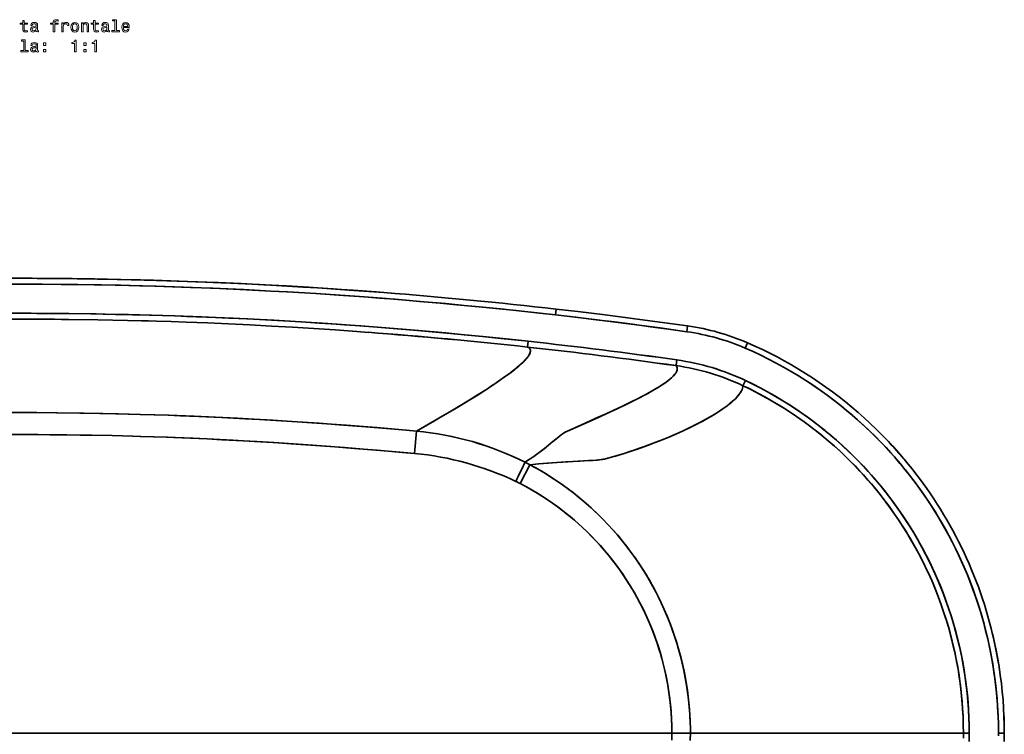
# Model space of a CAD drawing. Extents: x -255 to 3113, y -191 to 2291.
# Tile 4 of 6: x 601 to 1444, y 419 to 1032. Entities that reach past the tile are written whole.
import ezdxf

# ---------------------------------------------------------------- set-up
doc = ezdxf.new("R2010")
doc.units = 0

msp = doc.modelspace()

# ---------------------------------------------------------------- linework, layer by layer
at = {"color": 7, "lineweight": 35, "ltscale": 0.124999}
msp.add_line((1060.07, 779.11), (1060.64, 784.07), dxfattribs=at)
msp.add_line((1060.07, 779.11), (1060.64, 784.07), dxfattribs=at)
at = {"color": 7, "lineweight": 35, "ltscale": 0.125}
msp.add_line((1172.49, 764.7), (1173.2, 769.65), dxfattribs=at)
msp.add_line((1172.49, 764.7), (1173.2, 769.65), dxfattribs=at)
at = {"color": 7, "lineweight": 35, "ltscale": 0.124921}
msp.add_line((1035.99, 751.54), (1036.53, 756.51), dxfattribs=at)
msp.add_line((1035.99, 751.54), (1036.53, 756.51), dxfattribs=at)
at = {"color": 7, "lineweight": 35, "ltscale": 0.124994}
for p, q in [((1222.46, 750.6), (1224.45, 755.19)), ((1222.46, 750.6), (1224.45, 755.19)), ((1439.48, 420.5), (1444.47, 420.5)), ((1439.48, 420.5), (1444.47, 420.5))]:
    msp.add_line(p, q, dxfattribs=at)
at = {"color": 7, "lineweight": 35, "ltscale": 0.124482}
msp.add_line((1163.22, 735.59), (1163.92, 740.52), dxfattribs=at)
at = {"color": 7, "lineweight": 35, "ltscale": 0.124483}
msp.add_line((1163.92, 740.52), (1163.22, 735.59), dxfattribs=at)
at = {"color": 7, "lineweight": 35, "ltscale": 0.124502}
msp.add_line((1220.6, 718.38), (1222.73, 722.88), dxfattribs=at)
msp.add_line((1220.6, 718.38), (1222.73, 722.88), dxfattribs=at)
at = {"color": 7, "lineweight": 35, "ltscale": 0.482739}
msp.add_line((940.88, 679.54), (939.13, 660.31), dxfattribs=at)
msp.add_line((940.88, 679.54), (939.13, 660.31), dxfattribs=at)
at = {"color": 7, "lineweight": 35, "ltscale": 0.455208}
msp.add_line((1029.74, 634.43), (1038.08, 650.62), dxfattribs=at)
at = {"color": 7, "lineweight": 35, "ltscale": 0.455209}
msp.add_line((1038.08, 650.62), (1029.74, 634.43), dxfattribs=at)
at = {"color": 7, "lineweight": 35}
for p, q in [((29.29, 420.5), (1159.71, 420.5)), ((1159.71, 420.5), (29.29, 420.5)), ((1409.44, 420.5), (1175.52, 420.5)), ((1409.44, 420.5), (1175.52, 420.5))]:
    msp.add_line(p, q, dxfattribs=at)
at = {"color": 7, "lineweight": 35, "ltscale": 0.395374}
msp.add_line((1175.52, 420.5), (1159.71, 420.5), dxfattribs=at)
msp.add_line((1175.52, 420.5), (1159.71, 420.5), dxfattribs=at)
at = {"color": 7, "lineweight": 35, "ltscale": 0.124963}
msp.add_line((1409.44, 420.5), (1414.44, 420.5), dxfattribs=at)
msp.add_line((1409.44, 420.5), (1414.44, 420.5), dxfattribs=at)
at = {"color": 7, "lineweight": 13}
for points in [[(603.58, 1028.27), (603.58, 1024.39), (603.66, 1023.14), (604.07, 1022.27), (604.87, 1021.77), (606.24, 1021.59), (607.74, 1021.67), (607.74, 1022.76), (606.65, 1022.68), (605.65, 1022.79), (605.12, 1023.15), (604.89, 1023.76), (604.85, 1024.61), (604.85, 1028.27), (607.74, 1028.27), (607.74, 1029.35), (604.85, 1029.35), (604.85, 1031.61), (603.58, 1031.61), (603.58, 1029.35), (601.39, 1029.35), (601.39, 1028.27)], [(615.15, 1022.88), (615.15, 1022.83), (615.22, 1022.34), (615.44, 1022), (616.34, 1021.72), (617.05, 1021.84), (617.05, 1022.82), (616.75, 1022.78), (616.34, 1022.96), (616.27, 1023.54), (616.27, 1027.55), (616.1, 1028.57), (615.6, 1029.29), (614.72, 1029.72), (613.48, 1029.88), (612.27, 1029.71), (611.37, 1029.22), (610.81, 1028.45), (610.62, 1027.45), (610.62, 1027.36), (611.76, 1027.36), (611.86, 1027.96), (612.18, 1028.4), (612.7, 1028.66), (613.43, 1028.76), (614.14, 1028.68), (614.64, 1028.47), (614.95, 1028.09), (615.05, 1027.57), (614.99, 1026.97), (614.76, 1026.67), (614.18, 1026.52), (613.1, 1026.41), (611.86, 1026.15), (610.98, 1025.69), (610.47, 1024.97), (610.31, 1023.9), (610.45, 1022.95), (610.9, 1022.24), (611.62, 1021.8), (612.61, 1021.64), (613.95, 1021.94)], [(629.66, 1028.27), (629.66, 1021.87), (630.93, 1021.87), (630.93, 1028.27), (633.81, 1028.27), (633.81, 1029.35), (630.93, 1029.35), (630.93, 1029.82), (631.03, 1030.4), (631.36, 1030.79), (631.92, 1031.02), (632.73, 1031.1), (633.81, 1031.05), (633.81, 1032.14), (632.44, 1032.21), (631.2, 1032.08), (630.34, 1031.7), (629.82, 1031.02), (629.66, 1030.05), (629.66, 1029.35), (627.34, 1029.35), (627.34, 1028.27)], [(637.05, 1021.87), (638.32, 1021.87), (638.32, 1026.29), (638.45, 1027.36), (638.84, 1028.12), (639.47, 1028.58), (640.32, 1028.74), (640.96, 1028.64), (641.43, 1028.35), (641.72, 1027.86), (641.82, 1027.2), (643.1, 1027.2), (642.93, 1028.37), (642.45, 1029.2), (641.66, 1029.71), (640.58, 1029.88), (639.85, 1029.76), (639.21, 1029.48), (638.65, 1028.99), (638.2, 1028.32), (638.2, 1029.61), (637.05, 1029.61)], [(644.87, 1025.73), (645.11, 1023.97), (645.77, 1022.68), (646.82, 1021.87), (648.23, 1021.59), (649.63, 1021.87), (650.68, 1022.66), (651.34, 1023.96), (651.59, 1025.73), (651.34, 1027.49), (650.68, 1028.8), (649.63, 1029.59), (648.23, 1029.88), (646.82, 1029.59), (645.77, 1028.79), (645.11, 1027.49)], [(653.92, 1021.87), (655.19, 1021.87), (655.19, 1026.34), (655.32, 1027.36), (655.74, 1028.11), (656.39, 1028.57), (657.25, 1028.74), (657.94, 1028.6), (658.38, 1028.21), (658.59, 1027.56), (658.66, 1026.7), (658.66, 1021.87), (659.93, 1021.87), (659.93, 1026.96), (659.87, 1027.98), (659.62, 1028.83), (658.77, 1029.61), (657.44, 1029.88), (656.7, 1029.78), (656.09, 1029.51), (655.55, 1029.04), (655.13, 1028.42), (655.13, 1029.61), (653.92, 1029.61)], [(664.3, 1028.27), (664.3, 1024.39), (664.38, 1023.14), (664.79, 1022.27), (665.6, 1021.77), (666.96, 1021.59), (668.46, 1021.67), (668.46, 1022.76), (667.37, 1022.68), (666.37, 1022.79), (665.84, 1023.15), (665.61, 1023.76), (665.57, 1024.61), (665.57, 1028.27), (668.46, 1028.27), (668.46, 1029.35), (665.57, 1029.35), (665.57, 1031.61), (664.3, 1031.61), (664.3, 1029.35), (662.11, 1029.35), (662.11, 1028.27)], [(675.87, 1022.88), (675.87, 1022.83), (675.94, 1022.34), (676.16, 1022), (677.06, 1021.72), (677.77, 1021.84), (677.77, 1022.82), (677.47, 1022.78), (677.06, 1022.96), (676.99, 1023.54), (676.99, 1027.55), (676.82, 1028.57), (676.32, 1029.29), (675.44, 1029.72), (674.2, 1029.88), (672.99, 1029.71), (672.09, 1029.22), (671.53, 1028.45), (671.34, 1027.45), (671.34, 1027.36), (672.48, 1027.36), (672.58, 1027.96), (672.9, 1028.4), (673.42, 1028.66), (674.15, 1028.76), (674.86, 1028.68), (675.36, 1028.47), (675.67, 1028.09), (675.77, 1027.57), (675.71, 1026.97), (675.48, 1026.67), (674.9, 1026.52), (673.82, 1026.41), (672.58, 1026.15), (671.7, 1025.69), (671.19, 1024.97), (671.03, 1023.9), (671.17, 1022.95), (671.62, 1022.24), (672.34, 1021.8), (673.33, 1021.64), (674.67, 1021.94)], [(682.47, 1031.15), (682.47, 1022.93), (679.86, 1022.93), (679.86, 1021.87), (686.33, 1021.87), (686.33, 1022.93), (683.74, 1022.93), (683.74, 1032.21), (680.48, 1032.21), (680.48, 1031.15)], [(689.73, 1025.37), (694.8, 1025.37), (694.82, 1025.96), (694.59, 1027.62), (693.95, 1028.86), (692.94, 1029.61), (691.6, 1029.88), (690.29, 1029.59), (689.28, 1028.79), (688.64, 1027.47), (688.4, 1025.74), (688.62, 1023.97), (689.27, 1022.68), (690.26, 1021.87), (691.56, 1021.59), (692.68, 1021.78), (693.61, 1022.27), (694.28, 1023.05), (694.67, 1024.09), (693.42, 1024.09), (693.16, 1023.51), (692.79, 1023.08), (691.72, 1022.73), (690.9, 1022.89), (690.28, 1023.4), (689.87, 1024.22), (689.73, 1025.33)], [(615, 1024.58), (614.83, 1023.83), (614.37, 1023.25), (613.68, 1022.88), (612.83, 1022.75), (612.28, 1022.82), (611.89, 1023.05), (611.65, 1023.45), (611.57, 1024.02), (611.63, 1024.52), (611.86, 1024.88), (612.79, 1025.28), (613.95, 1025.46), (615, 1025.8)], [(646.17, 1025.74), (646.3, 1027.04), (646.7, 1027.98), (647.35, 1028.55), (648.23, 1028.76), (649.1, 1028.55), (649.74, 1027.99), (650.15, 1027.04), (650.29, 1025.74), (650.15, 1024.43), (649.74, 1023.48), (649.1, 1022.91), (648.23, 1022.72), (647.35, 1022.91), (646.7, 1023.48), (646.3, 1024.43)], [(675.72, 1024.58), (675.55, 1023.83), (675.09, 1023.25), (674.4, 1022.88), (673.55, 1022.75), (673, 1022.82), (672.61, 1023.05), (672.37, 1023.45), (672.3, 1024.02), (672.35, 1024.52), (672.58, 1024.88), (673.51, 1025.28), (674.67, 1025.46), (675.72, 1025.8)], [(689.73, 1026.44), (689.89, 1027.43), (690.28, 1028.17), (690.87, 1028.61), (691.65, 1028.77), (692.41, 1028.61), (693, 1028.17), (693.36, 1027.43), (693.49, 1026.44)], [(604.4, 1013.87), (604.4, 1005.66), (601.79, 1005.66), (601.79, 1004.59), (608.26, 1004.59), (608.26, 1005.66), (605.67, 1005.66), (605.67, 1014.94), (602.41, 1014.94), (602.41, 1013.87)], [(615.15, 1005.6), (615.15, 1005.56), (615.22, 1005.07), (615.44, 1004.72), (616.34, 1004.45), (617.05, 1004.56), (617.05, 1005.54), (616.75, 1005.5), (616.34, 1005.69), (616.27, 1006.26), (616.27, 1010.27), (616.1, 1011.29), (615.6, 1012.01), (614.72, 1012.45), (613.48, 1012.6), (612.27, 1012.43), (611.37, 1011.94), (610.81, 1011.18), (610.62, 1010.17), (610.62, 1010.08), (611.76, 1010.08), (611.86, 1010.69), (612.18, 1011.12), (612.7, 1011.38), (613.43, 1011.48), (614.14, 1011.41), (614.64, 1011.19), (614.95, 1010.82), (615.05, 1010.3), (614.99, 1009.69), (614.76, 1009.39), (614.18, 1009.25), (613.1, 1009.13), (611.86, 1008.87), (610.98, 1008.41), (610.47, 1007.69), (610.31, 1006.62), (610.45, 1005.67), (610.9, 1004.97), (611.62, 1004.52), (612.61, 1004.36), (613.95, 1004.66)], [(621.21, 1010.18), (623.2, 1010.18), (623.2, 1012.33), (621.21, 1012.33)], [(647.97, 1004.59), (649.28, 1004.59), (649.28, 1014.66), (648.3, 1014.66), (648.04, 1013.79), (647.53, 1013.19), (646.73, 1012.85), (645.64, 1012.73), (645.64, 1011.71), (647.97, 1011.71)], [(655.91, 1010.18), (657.9, 1010.18), (657.9, 1012.33), (655.91, 1012.33)], [(665.32, 1004.59), (666.63, 1004.59), (666.63, 1014.66), (665.65, 1014.66), (665.39, 1013.79), (664.87, 1013.19), (664.08, 1012.85), (662.99, 1012.73), (662.99, 1011.71), (665.32, 1011.71)], [(615, 1007.3), (614.83, 1006.55), (614.37, 1005.98), (613.68, 1005.6), (612.83, 1005.47), (612.28, 1005.54), (611.89, 1005.77), (611.65, 1006.18), (611.57, 1006.74), (611.63, 1007.24), (611.86, 1007.6), (612.79, 1008.01), (613.95, 1008.18), (615, 1008.53)], [(621.21, 1004.59), (623.2, 1004.59), (623.2, 1006.74), (621.21, 1006.74)], [(655.91, 1004.59), (657.9, 1004.59), (657.9, 1006.74), (655.91, 1006.74)]]:
    msp.add_lwpolyline(points, close=True, dxfattribs=at)
at = {"color": 7, "lineweight": 35}
for points in [[(617.04, 810.43), (641.07, 810.24), (665.04, 809.91), (687.64, 809.47), (704.33, 809.06), (717.78, 808.69), (735.72, 808.12), (753.62, 807.48), (773.23, 806.68), (781.57, 806.31), (806.27, 805.12), (831.4, 803.75), (856.06, 802.26), (869.59, 801.37), (883.14, 800.44), (898.11, 799.36), (913.03, 798.22)], [(650.64, 810.12), (667.49, 809.86), (684.35, 809.54), (703.64, 809.08), (715.7, 808.75), (730.36, 808.3), (744.97, 807.8), (767.64, 806.92), (782.7, 806.26), (806.45, 805.11), (830.21, 803.82), (843.79, 803.02), (856.4, 802.23), (871.51, 801.24), (886.63, 800.19), (906.35, 798.74), (925.98, 797.2)], [(663.2, 809.94), (685.27, 809.52), (707.63, 808.99), (729.82, 808.34), (751.7, 807.59), (771.09, 806.81), (790.65, 805.94), (809.99, 804.97), (829.48, 803.9), (848.65, 802.75), (867.92, 801.5), (887.29, 800.15), (913.02, 798.23)], [(1060.07, 779.11), (1044.33, 780.87), (1028.63, 782.56), (1012.94, 784.2), (997.3, 785.77), (981.62, 787.29), (965.92, 788.74), (943.54, 790.72), (934.75, 791.46), (911.44, 793.33), (888.04, 795.08), (871.5, 796.23), (854.98, 797.31), (829.69, 798.84), (816.23, 799.59), (795.35, 800.66), (772.14, 801.72), (749.03, 802.65), (733.48, 803.2), (717.88, 803.69), (694.39, 804.31), (671.06, 804.8), (645.61, 805.18), (620.09, 805.42), (594.5, 805.49)], [(594.5, 805.49), (615.51, 805.44), (636.48, 805.28), (650.65, 805.12), (664.79, 804.91), (687.64, 804.47), (703.78, 804.08), (716.6, 803.72), (731.9, 803.25), (747.15, 802.72), (766.36, 801.97), (779.35, 801.41), (793.03, 800.77), (816.15, 799.59), (830.3, 798.81), (854.72, 797.33), (878.42, 795.76), (896.19, 794.49), (909.33, 793.5), (922.42, 792.47), (944.14, 790.67), (961.23, 789.17), (972.44, 788.15), (997.69, 785.73), (1006.06, 784.9), (1026.2, 782.82), (1046.29, 780.65), (1060.07, 779.11)], [(594.5, 780.49), (615.58, 780.44), (636.57, 780.29), (661.8, 779.97), (683.1, 779.58), (697.64, 779.26), (712.12, 778.88), (734.27, 778.19), (744.16, 777.85), (769.17, 776.87), (783.93, 776.21), (801.26, 775.37), (818.54, 774.46), (841.84, 773.11), (864.92, 771.63), (879.14, 770.65), (893.32, 769.63), (917.51, 767.77), (941.75, 765.76), (960.63, 764.09), (979.15, 762.37), (997.58, 760.57), (1020.65, 758.21), (1036.53, 756.51)], [(594.5, 780.49), (610.74, 780.46), (626.93, 780.37), (642.95, 780.22), (666.48, 779.9), (674.18, 779.76), (694.05, 779.34), (713.83, 778.83), (733.53, 778.22), (756.93, 777.37), (780.02, 776.39), (796.29, 775.62), (811.56, 774.84), (826.83, 773.99), (842.16, 773.09), (857.49, 772.12), (872.92, 771.09), (888.4, 769.99), (903.81, 768.84), (928.98, 766.83), (942.61, 765.68), (966.07, 763.59), (981.74, 762.12), (997.34, 760.6), (1013.05, 759), (1036.53, 756.51)], [(1172.49, 764.7), (1156.91, 766.89), (1141.35, 769.01), (1125.89, 771.06), (1110.4, 773.05), (1094.93, 774.98), (1077.47, 777.09), (1060.07, 779.11)], [(1060.07, 779.11), (1076.68, 777.18), (1093.35, 775.18), (1104.53, 773.79), (1126.97, 770.92), (1149.54, 767.9), (1172.49, 764.7)], [(1173.2, 769.65), (1149.37, 772.97), (1125.81, 776.11), (1102.4, 779.1), (1079.11, 781.93), (1060.64, 784.07)], [(642.86, 775.22), (667.97, 774.87), (693.21, 774.36), (718.26, 773.7), (730.69, 773.31), (743.52, 772.87), (761.85, 772.17), (779.85, 771.39), (798.23, 770.52), (816.53, 769.56), (834.65, 768.53), (852.86, 767.41), (871.27, 766.19), (889.66, 764.89), (899.53, 764.15)], [(1035.99, 751.54), (1036.81, 751.1), (1037.16, 750.86), (1037.47, 750.6), (1037.74, 750.32), (1037.97, 750.02), (1038.21, 749.6), (1038.38, 749.15), (1038.48, 748.67), (1038.51, 748.28), (1038.49, 747.89), (1038.35, 747.04), (1038.08, 746.24), (1037.7, 745.39), (1037.19, 744.49), (1036.73, 743.78), (1036.2, 743.04), (1034.93, 741.48), (1033.58, 740), (1032.02, 738.43), (1030.24, 736.78), (1028.77, 735.48), (1027.19, 734.13), (1023.68, 731.3), (1021.36, 729.51), (1018.88, 727.66), (1016.13, 725.67), (1013.21, 723.61), (1007.02, 719.37), (1000.21, 714.89), (993.67, 710.71), (986.67, 706.36), (979.24, 701.83), (973.39, 698.33), (967.32, 694.74), (954.51, 687.3), (940.88, 679.54)], [(1035.99, 751.54), (1036.45, 751.31), (1036.86, 751.07), (1037.33, 750.72), (1037.73, 750.33), (1038.04, 749.91), (1038.28, 749.45), (1038.43, 748.96), (1038.5, 748.43), (1038.5, 748.03), (1038.46, 747.61), (1038.37, 747.14), (1038.23, 746.65), (1037.88, 745.77), (1037.4, 744.84), (1036.77, 743.84), (1036.21, 743.06), (1035.57, 742.25), (1034.07, 740.52), (1032.48, 738.88), (1030.65, 737.14), (1028.58, 735.31), (1026.88, 733.87), (1025.05, 732.38), (1021, 729.24), (1017.26, 726.48), (1013.19, 723.59), (1008.79, 720.56), (1005.28, 718.21), (1001.59, 715.78), (993.68, 710.73), (986.09, 706), (977.99, 701.08), (969.4, 695.96), (963, 692.21), (956.37, 688.37), (948.76, 684), (940.88, 679.54)], [(1444.48, 420.5), (1444.41, 427.63), (1444.2, 434.76), (1443.85, 441.88), (1443.36, 448.99), (1442.73, 456.09), (1441.96, 463.18), (1441.06, 470.23), (1440.02, 477.27), (1438.84, 484.29), (1437.53, 491.27), (1436.08, 498.22), (1434.49, 505.14), (1433.22, 510.3), (1431.87, 515.44), (1430.45, 520.56), (1428.95, 525.66), (1427.38, 530.73), (1425.74, 535.78), (1424.02, 540.81), (1422.23, 545.81), (1420.36, 550.78), (1418.42, 555.73), (1416.41, 560.65), (1414.33, 565.54), (1412.18, 570.4), (1409.96, 575.23), (1407.67, 580.02), (1405.31, 584.77), (1402.88, 589.49), (1400.39, 594.17), (1397.83, 598.8), (1395.21, 603.4), (1392.51, 607.96), (1389.76, 612.48), (1386.94, 616.96), (1384.05, 621.39), (1381.1, 625.79), (1378.09, 630.14), (1375.01, 634.45), (1371.87, 638.71), (1368.67, 642.93), (1365.41, 647.1), (1362.09, 651.22), (1358.71, 655.29), (1354.12, 660.64), (1349.42, 665.89), (1344.63, 671.06), (1339.75, 676.12), (1334.76, 681.09), (1329.69, 685.96), (1324.52, 690.73), (1319.25, 695.41), (1313.9, 699.98), (1308.46, 704.45), (1302.93, 708.81), (1297.32, 713.07), (1291.63, 717.22), (1285.86, 721.26), (1280.01, 725.18), (1274.1, 728.99), (1268.11, 732.69), (1262.06, 736.26), (1255.94, 739.72), (1249.76, 743.05), (1243.52, 746.27), (1237.22, 749.37), (1230.86, 752.34), (1224.45, 755.19)], [(1439.48, 420.5), (1439.4, 427.92), (1439.17, 435.34), (1438.78, 442.76), (1438.25, 450.16), (1437.56, 457.55), (1436.74, 464.69), (1435.79, 471.81), (1434.69, 478.9), (1433.45, 485.97), (1432.07, 493.02), (1430.55, 500.03), (1428.9, 507), (1427.1, 513.94), (1425.17, 520.84), (1423.09, 527.7), (1420.89, 534.51), (1419, 540), (1417.02, 545.46), (1414.96, 550.89), (1412.81, 556.28), (1410.11, 562.72), (1407.28, 569.09), (1404.34, 575.41), (1401.27, 581.67), (1398.08, 587.87), (1394.78, 594), (1391.36, 600.07), (1387.82, 606.07), (1384.17, 611.99), (1380.4, 617.85), (1376.52, 623.63), (1372.52, 629.35), (1368.42, 634.98), (1364.2, 640.53), (1359.71, 646.21), (1355.11, 651.8), (1350.4, 657.29), (1345.59, 662.68), (1340.66, 667.97), (1335.64, 673.17), (1330.51, 678.26), (1325.28, 683.24), (1319.95, 688.12), (1314.71, 692.73), (1309.39, 697.23), (1303.98, 701.63), (1298.48, 705.93), (1292.58, 710.36), (1286.6, 714.66), (1280.52, 718.84), (1274.37, 722.89), (1268.13, 726.82), (1261.82, 730.61), (1255.43, 734.28), (1248.97, 737.81), (1242.44, 741.21), (1235.85, 744.48), (1229.18, 747.61), (1222.46, 750.6)], [(1222.46, 750.6), (1229.19, 747.61), (1235.85, 744.48), (1242.45, 741.21), (1248.98, 737.81), (1255.44, 734.28), (1261.83, 730.61), (1268.14, 726.81), (1274.38, 722.88), (1280.59, 718.79), (1286.72, 714.57), (1292.76, 710.23), (1298.71, 705.75), (1304.57, 701.16), (1309.37, 697.24), (1314.11, 693.24), (1318.78, 689.17), (1323.94, 684.48), (1329.02, 679.7), (1334, 674.81), (1338.88, 669.84), (1343.14, 665.34), (1347.32, 660.76), (1351.43, 656.11), (1355.45, 651.39), (1359.39, 646.61), (1363.25, 641.76), (1367.03, 636.84), (1371.32, 631.02), (1375.5, 625.12), (1379.55, 619.13), (1382.37, 614.81), (1385.14, 610.45), (1387.83, 606.04), (1390.99, 600.71), (1394.05, 595.33), (1397.02, 589.89), (1399.89, 584.4), (1402.67, 578.85), (1405.35, 573.27), (1407.94, 567.64), (1410.43, 561.97), (1412.82, 556.25), (1415.11, 550.5), (1417.66, 543.74), (1420.07, 536.93), (1422.34, 530.07), (1424.54, 522.97), (1426.58, 515.83), (1428.48, 508.65), (1430.23, 501.42), (1431.83, 494.16), (1433.24, 487.09), (1434.51, 479.98), (1435.64, 472.85), (1436.62, 465.69), (1437.46, 458.51), (1438.15, 451.32), (1438.63, 445.15), (1439, 438.97), (1439.21, 434.34), (1439.36, 429.7), (1439.42, 426.61), (1439.48, 420.5)], [(1033.91, 652.8), (1038.25, 655.64), (1042.55, 658.61), (1047.01, 661.88), (1051.36, 665.25), (1053.89, 667.28), (1056.36, 669.31), (1061.04, 673.24), (1063.35, 675.14), (1064.44, 676), (1066.01, 677.16), (1066.94, 677.78), (1067.83, 678.32), (1068.67, 678.78), (1069.49, 679.17), (1070.22, 679.5), (1084.48, 685.83), (1097.83, 691.81), (1103.99, 694.62), (1109.9, 697.34), (1117.36, 700.87), (1124.34, 704.25), (1130.81, 707.5), (1136.87, 710.67), (1142.36, 713.7), (1144.92, 715.17), (1147.33, 716.6), (1149.53, 717.97), (1151.59, 719.29), (1154.43, 721.24), (1156.92, 723.09), (1158.08, 724.02), (1159.13, 724.92), (1160.03, 725.74), (1160.83, 726.53), (1162.05, 727.87), (1162.57, 728.52), (1163.02, 729.16), (1163.4, 729.77), (1163.71, 730.36), (1164.06, 731.23), (1164.27, 732.06), (1164.33, 732.86), (1164.25, 733.62), (1164.04, 734.31), (1163.69, 734.97), (1163.22, 735.59)], [(1163.22, 735.59), (1163.65, 735.04), (1163.97, 734.45), (1164.2, 733.84), (1164.31, 733.21), (1164.33, 732.63), (1164.27, 732.03), (1164.12, 731.41), (1163.96, 730.94), (1163.75, 730.45), (1163.24, 729.5), (1162.56, 728.52), (1161.74, 727.5), (1161.03, 726.74), (1160.25, 725.95), (1159.34, 725.11), (1158.35, 724.25), (1156.43, 722.71), (1154.26, 721.11), (1151.85, 719.46), (1150.03, 718.28), (1148.1, 717.08), (1145.76, 715.66), (1143.28, 714.22), (1139.03, 711.84), (1134.47, 709.4), (1129.6, 706.88), (1125.75, 704.95), (1121.75, 702.98), (1113.3, 698.94), (1103.51, 694.4), (1096.65, 691.28), (1082.21, 684.82), (1070.91, 679.81), (1069.57, 679.21), (1068.25, 678.55), (1066.94, 677.78), (1065.64, 676.89), (1064.78, 676.26), (1063.07, 674.92), (1060.27, 672.6), (1056.37, 669.33), (1051.85, 665.63), (1047.96, 662.6), (1043.92, 659.59), (1041.42, 657.81), (1038.86, 656.05), (1036.41, 654.42), (1033.91, 652.8)], [(1038.08, 650.62), (1045.8, 651.4), (1053.61, 652.07), (1061.42, 652.63), (1070.48, 653.19), (1083.84, 653.9), (1090.54, 654.28), (1094.85, 654.59), (1096.94, 654.78), (1098.99, 655.01), (1100.91, 655.3), (1101.96, 655.5), (1103.89, 655.96), (1104.8, 656.22), (1111.92, 658.25), (1118.83, 660.36), (1125.54, 662.54), (1132.05, 664.77), (1136.08, 666.2), (1140.04, 667.65), (1147.71, 670.59), (1155.06, 673.55), (1162.07, 676.53), (1168.75, 679.51), (1175.07, 682.49), (1181.1, 685.48), (1186.74, 688.45), (1189.42, 689.92), (1191.99, 691.38), (1195.9, 693.69), (1199.54, 695.97), (1202.9, 698.21), (1205.98, 700.4), (1208.78, 702.55), (1210.99, 704.38), (1212.97, 706.17), (1214.72, 707.9), (1216.24, 709.58), (1217.45, 711.09), (1218.45, 712.54), (1219.26, 713.92), (1219.86, 715.21), (1220.28, 716.42), (1220.52, 717.53), (1220.6, 718.38)], [(1220.6, 718.38), (1220.49, 717.37), (1220.22, 716.23), (1219.77, 714.99), (1219.12, 713.66), (1218.26, 712.24), (1217.7, 711.43), (1217.06, 710.59), (1216.34, 709.7), (1215.55, 708.79), (1213.77, 706.94), (1211.71, 705.02), (1209.36, 703.02), (1206.72, 700.95), (1205.08, 699.75), (1203.35, 698.52), (1199.6, 696.02), (1195.49, 693.44), (1190.99, 690.81), (1186.13, 688.12), (1180.91, 685.39), (1175.32, 682.61), (1169.38, 679.8), (1163.07, 676.97), (1156.42, 674.12), (1149.01, 671.1), (1145.16, 669.59), (1141.21, 668.09), (1135.79, 666.1), (1130.2, 664.12), (1124.43, 662.17), (1118.02, 660.11), (1111.41, 658.1), (1104.57, 656.15), (1103.82, 655.95), (1102.4, 655.59), (1100.31, 655.2), (1097.79, 654.87), (1095.94, 654.68), (1091.98, 654.38), (1088.38, 654.15), (1080.93, 653.75), (1068.73, 653.09), (1060.83, 652.59), (1052.96, 652.01), (1045.46, 651.37), (1038.08, 650.62)], [(1409.44, 420.5), (1409.37, 427.61), (1409.14, 434.71), (1408.75, 441.8), (1408.21, 448.89), (1407.52, 455.96), (1406.68, 463.01), (1405.68, 470.04), (1404.54, 477.04), (1403.24, 484.02), (1401.79, 490.96), (1400.22, 497.78), (1398.5, 504.56), (1396.64, 511.3), (1394.64, 517.99), (1392.5, 524.64), (1390.21, 531.24), (1387.79, 537.79), (1385.23, 544.29), (1382.54, 550.72), (1379.7, 557.1), (1376.74, 563.42), (1373.64, 569.67), (1370.41, 575.86), (1367.05, 581.97), (1364.09, 587.11), (1361.04, 592.2), (1357.9, 597.23), (1353.96, 603.27), (1349.89, 609.22), (1345.7, 615.08), (1341.38, 620.85), (1336.93, 626.51), (1332.36, 632.08), (1327.68, 637.54), (1323.73, 641.97), (1319.69, 646.33), (1314.69, 651.53), (1309.57, 656.61), (1304.35, 661.58), (1299.02, 666.43), (1293.59, 671.17), (1288.06, 675.78), (1282.42, 680.28), (1277.71, 683.89), (1272.93, 687.41), (1268.09, 690.85), (1262.12, 694.91), (1256.08, 698.84), (1249.94, 702.63), (1243.73, 706.29), (1237.44, 709.81), (1231.07, 713.19), (1224.64, 716.44), (1220.6, 718.38)], [(1220.6, 718.38), (1226.93, 715.3), (1233.21, 712.08), (1239.41, 708.73), (1245.54, 705.24), (1251.6, 701.62), (1257.58, 697.88), (1263.47, 694.01), (1269.29, 690.01), (1272.91, 687.42), (1276.5, 684.79), (1280.05, 682.11), (1283.57, 679.38), (1288.66, 675.29), (1293.67, 671.1), (1298.59, 666.81), (1303.44, 662.43), (1308.19, 657.95), (1312.44, 653.79), (1316.6, 649.56), (1320.7, 645.26), (1324.71, 640.89), (1327.66, 637.56), (1330.58, 634.19), (1334.86, 629.07), (1339.03, 623.86), (1343.11, 618.57), (1347.07, 613.19), (1350.5, 608.35), (1353.84, 603.45), (1357.1, 598.49), (1360.26, 593.47), (1363.34, 588.39), (1366.53, 582.89), (1369.61, 577.33), (1372.59, 571.72), (1375.45, 566.05), (1378.21, 560.33), (1380.86, 554.55), (1383.39, 548.72), (1386.09, 542.15), (1388.65, 535.51), (1391.07, 528.82), (1393.34, 522.07), (1395.47, 515.28), (1397.38, 508.7), (1399.15, 502.07), (1400.78, 495.41), (1402.28, 488.72), (1403.63, 481.99), (1404.85, 475.24), (1405.92, 468.45), (1406.85, 461.65), (1407.64, 454.82), (1408.29, 447.98), (1408.79, 441.12), (1409.15, 434.25), (1409.37, 427.38), (1409.44, 420.5)], [(1222.73, 722.88), (1229.12, 719.78), (1235.44, 716.53), (1241.69, 713.16), (1247.87, 709.65), (1253.97, 706.01), (1260, 702.24), (1265.95, 698.34), (1271.81, 694.32), (1275.47, 691.72), (1279.09, 689.07), (1282.67, 686.38), (1286.22, 683.64), (1291.35, 679.52), (1296.41, 675.31), (1301.38, 671), (1306.27, 666.59), (1311.07, 662.09), (1315.36, 657.91), (1319.57, 653.66), (1323.71, 649.34), (1327.76, 644.94), (1330.75, 641.6), (1333.69, 638.22), (1338.02, 633.07), (1342.25, 627.84), (1346.37, 622.52), (1350.39, 617.12), (1353.86, 612.26), (1357.25, 607.33), (1360.55, 602.34), (1363.76, 597.3), (1366.88, 592.19), (1370.4, 586.18), (1373.8, 580.09), (1377.07, 573.93), (1379.76, 568.6), (1382.37, 563.22), (1384.87, 557.8), (1387.28, 552.33), (1389.59, 546.82), (1392.11, 540.48), (1394.5, 534.09), (1396.75, 527.66), (1398.88, 521.17), (1400.88, 514.64), (1402.74, 508.07), (1404.46, 501.46), (1406.05, 494.84), (1407.5, 488.19), (1408.81, 481.51), (1409.99, 474.8), (1411.03, 468.07), (1411.93, 461.32), (1412.7, 454.54), (1413.32, 447.75), (1413.81, 440.95), (1414.16, 434.14), (1414.37, 427.32), (1414.44, 420.5)], [(1222.73, 722.88), (1229.28, 719.69), (1235.76, 716.36), (1242.17, 712.89), (1248.51, 709.28), (1254.76, 705.53), (1260.94, 701.64), (1267.02, 697.62), (1273.02, 693.47), (1277.57, 690.19), (1282.07, 686.84), (1286.5, 683.41), (1290.88, 679.91), (1295.81, 675.82), (1300.66, 671.64), (1305.43, 667.36), (1310.12, 662.99), (1314.73, 658.54), (1319.25, 653.99), (1323.69, 649.36), (1328.24, 644.41), (1332.7, 639.37), (1337.41, 633.82), (1341.99, 628.17), (1346.45, 622.41), (1350.79, 616.56), (1355, 610.62), (1359.09, 604.58), (1363.04, 598.45), (1366.86, 592.24), (1369.7, 587.41), (1372.46, 582.53), (1375.13, 577.61), (1377.73, 572.65), (1380.84, 566.4), (1383.83, 560.09), (1386.68, 553.72), (1389.4, 547.29), (1391.99, 540.8), (1394.44, 534.26), (1396.75, 527.66), (1398.93, 521.02), (1400.97, 514.33), (1402.86, 507.59), (1404.62, 500.82), (1406.24, 494), (1407.71, 487.16), (1409.04, 480.27), (1410.22, 473.37), (1411.26, 466.43), (1412.1, 459.91), (1412.82, 453.37), (1413.4, 446.81), (1413.86, 440.24), (1414.18, 433.67), (1414.38, 427.08), (1414.44, 420.5)], [(594.5, 695.34), (615.68, 695.29), (633.17, 695.16), (652.59, 694.93), (672.05, 694.59), (685.29, 694.3), (704.42, 693.8), (716.6, 693.42), (728.74, 693.01), (750.55, 692.16), (762.62, 691.63), (775.1, 691.05), (787.56, 690.42), (801.65, 689.67), (817.88, 688.73), (834.04, 687.74), (857.54, 686.17), (874.51, 684.96), (897.4, 683.21), (908.32, 682.33), (932.33, 680.3), (940.88, 679.54)], [(594.5, 695.34), (615.31, 695.29), (632.5, 695.17), (655.75, 694.88), (669.73, 694.64), (683.35, 694.35), (704.26, 693.8), (728.12, 693.03), (738.36, 692.65), (754.46, 691.99), (774.1, 691.1), (793.74, 690.1), (806.3, 689.41), (820.32, 688.59), (834.27, 687.72), (855.47, 686.32), (880.98, 684.48), (895.61, 683.35), (906.78, 682.46), (931.91, 680.33), (940.88, 679.54)], [(939.13, 660.31), (932.14, 660.94), (907.24, 663.1), (891.34, 664.4), (867.49, 666.24), (843.89, 667.93), (823.07, 669.31), (802.13, 670.59), (783.56, 671.62), (761.66, 672.72), (754.45, 673.06), (732.91, 673.97), (727.5, 674.17), (704.72, 674.95), (697.68, 675.15), (680.22, 675.6), (662.64, 675.96), (641.32, 676.27), (626.62, 676.41), (610.6, 676.5), (594.5, 676.53)], [(594.5, 676.53), (616.8, 676.47), (633.68, 676.35), (652.88, 676.12), (662.46, 675.96), (680.2, 675.6), (697.81, 675.15), (704.05, 674.97), (726.84, 674.2), (749.31, 673.29), (761.47, 672.73), (773.99, 672.12), (786.49, 671.46), (803.98, 670.48), (818.76, 669.58), (833.48, 668.64), (858.66, 666.89), (879.27, 665.35), (898.84, 663.79), (909.76, 662.89), (933.45, 660.82), (939.13, 660.31)], [(1175.52, 420.5), (1175.5, 424.15), (1175.34, 430.45), (1175.02, 436.75), (1174.56, 443.03), (1173.94, 449.3), (1173.18, 455.54), (1172.26, 461.76), (1171.2, 467.95), (1169.98, 474.18), (1168.61, 480.37), (1167.09, 486.52), (1165.42, 492.63), (1163.61, 498.69), (1161.98, 503.72), (1160.26, 508.71), (1158.43, 513.66), (1156.56, 518.44), (1154.6, 523.19), (1151.98, 529.13), (1151.43, 530.34), (1149.26, 534.93), (1147, 539.47), (1144.65, 543.97), (1142.54, 547.84), (1140.38, 551.66), (1138.14, 555.45), (1135.39, 559.92), (1133.43, 562.99), (1131.43, 566.03), (1128.45, 570.4), (1125.44, 574.62), (1121.68, 579.66), (1121.08, 580.43), (1117.22, 585.32), (1113.24, 590.11), (1109.15, 594.8), (1104.95, 599.38), (1100.65, 603.86), (1096.25, 608.22), (1093.4, 610.94), (1090.52, 613.62), (1086.6, 617.12), (1082.61, 620.54), (1078.56, 623.87), (1074.44, 627.12), (1070.27, 630.28), (1066.04, 633.35), (1061.52, 636.48), (1056.95, 639.51), (1052.31, 642.44), (1047.62, 645.27), (1042.88, 648), (1038.08, 650.62)], [(1038.08, 650.62), (1043.03, 647.91), (1047.92, 645.09), (1052.76, 642.17), (1057.54, 639.13), (1062.26, 635.98), (1066.92, 632.72), (1071.13, 629.64), (1075.28, 626.47), (1079.72, 622.93), (1084.08, 619.29), (1088.36, 615.56), (1091.26, 612.94), (1095.88, 608.58), (1100.41, 604.11), (1104.82, 599.52), (1109.14, 594.81), (1113.34, 589.98), (1117.43, 585.05), (1121.4, 580.01), (1124.58, 575.79), (1127.98, 571.07), (1131.27, 566.27), (1134.46, 561.39), (1137.55, 556.43), (1140.52, 551.4), (1143.39, 546.3), (1146.14, 541.14), (1147.93, 537.63), (1150.6, 532.1), (1153.15, 526.52), (1155.57, 520.87), (1157.86, 515.16), (1160.01, 509.4), (1162.03, 503.58), (1163.91, 497.71), (1165.66, 491.79), (1167.27, 485.82), (1168.74, 479.8), (1170.07, 473.75), (1171.26, 467.65), (1172.15, 462.45), (1172.95, 457.22), (1173.63, 451.97), (1174.24, 446.46), (1174.73, 440.94), (1175.1, 435.41), (1175.36, 429.86), (1175.5, 424.32), (1175.52, 420.5)], [(1159.71, 420.5), (1159.64, 426.4), (1159.42, 432.29), (1159.06, 438.17), (1158.56, 444.04), (1157.91, 449.89), (1157.13, 455.72), (1156.2, 461.52), (1155.13, 467.3), (1153.92, 473.04), (1152.58, 478.74), (1151.1, 484.41), (1149.52, 489.91), (1147.81, 495.36), (1145.98, 500.77), (1144.02, 506.13), (1141.93, 511.44), (1139.72, 516.69), (1137.39, 521.89), (1134.94, 527.03), (1132.65, 531.56), (1130.27, 536.04), (1127.8, 540.46), (1125.4, 544.57), (1122.91, 548.62), (1120.36, 552.61), (1117.72, 556.56), (1114.82, 560.71), (1111.84, 564.8), (1108.77, 568.83), (1105.38, 573.07), (1101.89, 577.24), (1098.32, 581.33), (1094.66, 585.33), (1090.92, 589.24), (1087.09, 593.05), (1083.19, 596.78), (1079.69, 599.98), (1076.13, 603.11), (1072.51, 606.17), (1068.83, 609.15), (1065.09, 612.06), (1061.3, 614.9), (1057.46, 617.65), (1053.57, 620.33), (1048.93, 623.37), (1044.22, 626.31), (1039.45, 629.13), (1034.62, 631.84), (1029.74, 634.43)], [(1029.74, 634.43), (1034.49, 631.91), (1039.19, 629.28), (1043.84, 626.54), (1048.42, 623.7), (1052.95, 620.74), (1057.42, 617.68), (1061.83, 614.51), (1065.86, 611.48), (1069.82, 608.36), (1073.08, 605.69), (1076.29, 602.97), (1079.46, 600.19), (1083.19, 596.78), (1086.85, 593.29), (1090.78, 589.37), (1094.63, 585.36), (1098.39, 581.26), (1102.05, 577.06), (1105.62, 572.77), (1108, 569.81), (1110.32, 566.8), (1113.84, 562.07), (1117.24, 557.25), (1120.53, 552.34), (1123.7, 547.35), (1126.75, 542.27), (1129.68, 537.12), (1132.28, 532.28), (1134.77, 527.38), (1137.14, 522.42), (1139.41, 517.42), (1141.55, 512.36), (1143.59, 507.25), (1145.36, 502.49), (1147.04, 497.7), (1148.61, 492.87), (1150.36, 487.05), (1151.96, 481.18), (1153.42, 475.26), (1154.72, 469.31), (1155.88, 463.31), (1156.89, 457.26), (1157.75, 451.18), (1158.46, 445.08), (1159, 438.95), (1159.4, 432.81), (1159.63, 426.66), (1159.71, 420.5)], [(1159.71, 420.5), (1159.64, 414.57)], [(1159.65, 414.92), (1159.71, 420.5)], [(1175.52, 420.5), (1175.45, 414.32)], [(1175.47, 415.28), (1175.52, 420.5)], [(1409.41, 416.15), (1409.44, 420.5)], [(1409.44, 418.33), (1409.44, 420.5)], [(1414.36, 413.3), (1414.44, 420.5)], [(1414.44, 420.5), (1414.43, 418.27)], [(1439.47, 418.21), (1439.48, 420.5)], [(1439.47, 418.13), (1439.48, 420.5)], [(1444.48, 420.5), (1444.41, 413.37)]]:
    msp.add_lwpolyline(points, dxfattribs=at)
for centre, radius, start, end in [((594.59, -3424.74), 4235.23, 89.07211, 90.00127), ((590.28, -3345), 4155.78, 83.50119, 85.54578), ((594.74, -3575.55), 4351.04, 89.36618, 90.00315), ((594.73, -3577.22), 4352.71, 89.3664, 90.00304), ((599.82, -3233.44), 4008.88, 88.38122, 88.49118), ((1145.07, 571.91), 199.73, 66.5832, 81.90439), ((1145.07, 571.91), 194.73, 66.58318, 81.90435), ((1145.07, 571.91), 194.73, 66.58317, 81.90436), ((1079.38, 420), 365.22, 40.22221, 43.31216), ((1079.41, 420.03), 365.18, 40.31761, 43.07979), ((23363.95, -10133.42), 24798.65, 154.217776, 154.260068), ((23369.66, -10136.17), 24804.99, 154.217776, 154.260055), ((945.1, 478.52), 195.61, 61.6197, 62.99785), ((945.09, 478.51), 195.62, 61.61974, 62.99779), ((949.71, 478.86), 174.95, 62.77789, 64.16224), ((949.72, 478.88), 174.92, 62.77777, 64.16235), ((1080.29, 420.45), 364.19, 9.06367, 13.56868), ((1080.29, 420.45), 364.19, 9.73554, 13.44282), ((1080.69, 420.5), 363.79, 0.84988, 2.46813)]:
    msp.add_arc(centre, radius, start, end, dxfattribs=at)
for centre, major_axis, ratio, start_param, end_param in [((1134.08, 193.29), (1505.06, -229.29), 0.355319, 1.69, 1.781245), ((1144.43, 161.13), (1547.57, -242.09), 0.364634, 1.697789, 1.786428), ((1638, 5.32), (1712.89, -486.12), 0.346114, 1.948188, 2.02604), ((1434.9, 283.9), (1330.46, -298.06), 0.290245, 1.84094, 1.939582), ((1517.96, 153.3), (1520.38, -381.58), 0.324373, 1.886262, 1.973125), ((1453.21, 244.89), (1391.73, -322.02), 0.30415, 1.849929, 1.944346), ((646.98, -814.26), (-556.03, -1539.97), 0.347249, 3.108112, 3.21339), ((673.59, -739), (-529.5, -1464.68), 0.35604, 3.107405, 3.215347), ((701.53, -662.53), (-503.2, -1392.91), 0.369698, 3.106025, 3.218081), ((677.17, -731.17), (-527.51, -1461.58), 0.360924, 3.106758, 3.216155), ((922.82, 458.19), (239.21, -41.19), 0.914341, 1.250345, 1.652294), ((922.82, 458.23), (239.2, -41.18), 0.914259, 1.25028, 1.652264), ((927.04, 426.1), (213.28, -119.46), 0.950158, 1.638031, 2.009797), ((927.05, 426.12), (213.26, -119.48), 0.950104, 1.638151, 2.009934)]:
    msp.add_ellipse(centre, major_axis=major_axis, ratio=ratio, start_param=start_param, end_param=end_param, dxfattribs=at)

doc.saveas('drawing.dxf')
